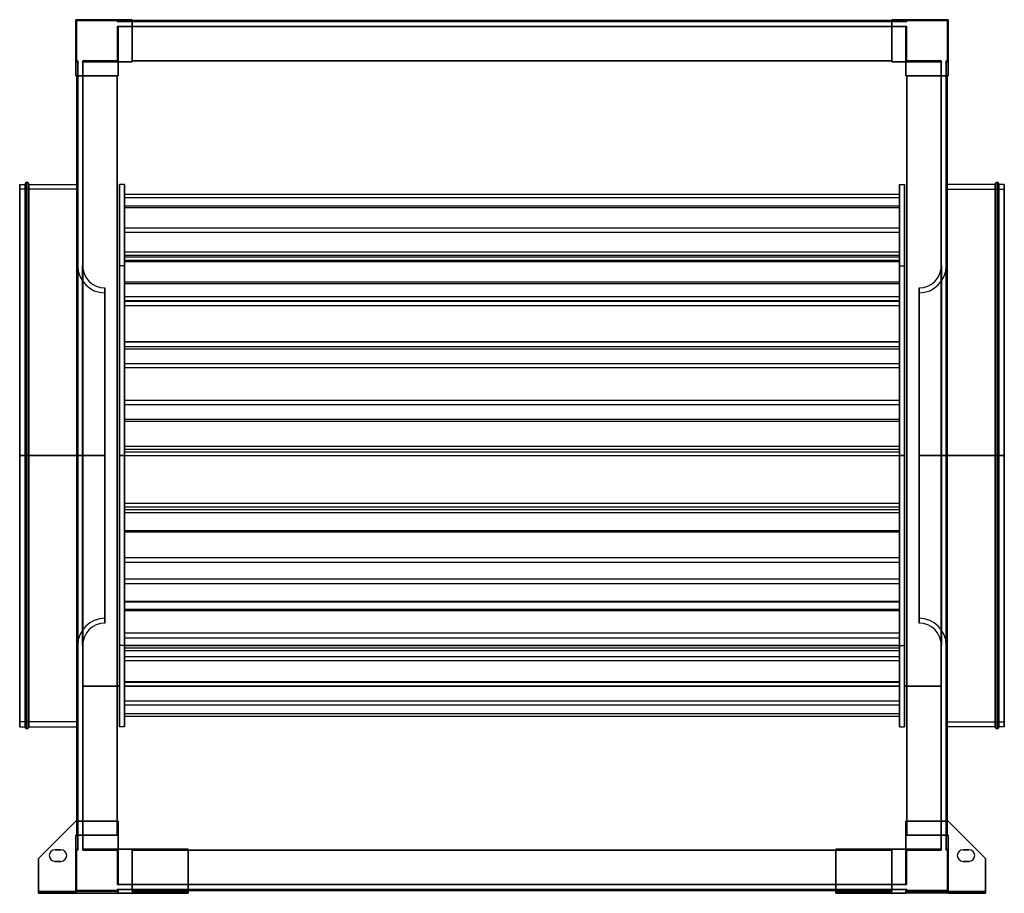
# Model space of a CAD drawing. Header units: millimetres. Extents: x -508 to 508, y -452 to 450.
import ezdxf

# ---------------------------------------------------------------- set-up
doc = ezdxf.new("R2010")
doc.units = ezdxf.units.MM
doc.layers.add('MAIN-1', color=7, linetype='Continuous')

msp = doc.modelspace()

# ---------------------------------------------------------------- linework, layer by layer
at = {"layer": 'MAIN-1'}
for p, q in [((-450, 406.5), (-450, 450)), ((-450, 450), (-406.5, 450)), ((-406.5, 450), (-450, 450)), ((-450, 450), (-450, 406.5)), ((-392, 450), (-450, 450)), ((-450, 450), (-450, 392)), ((-450, 450), (-450, 450)), ((-450, 392), (-450, 450)), ((-450, 450), (-392, 450)), ((-450, 450), (-450, 450)), ((-449, 449), (-407.5, 449)), ((-449, 407.5), (-449, 449)), ((-449, 407.5), (-449, 449)), ((-449, 449), (-407.5, 449)), ((-449, 449), (-449, 449)), ((-407.5, 449), (-407.5, 448)), ((-407.5, 449), (-407.5, 448)), ((-407.5, 449), (-407.5, 449)), ((-407.5, 448), (-406.5, 448)), ((-407.5, 448), (-407.5, 448)), ((-406.5, 448), (-407.5, 448)), ((-406.5, 450), (-406.5, 448)), ((-406.5, 448), (-406.5, 450)), ((-406.5, 450), (-406.5, 450)), ((-406.5, 448), (-406.5, 450)), ((-406.5, 450), (-406.5, 448)), ((-406.5, 450), (-406.5, 450)), ((-392, 450), (-406.5, 450)), ((-406.5, 450), (-392, 450)), ((-406.5, 448), (-392, 448)), ((-406.5, 448), (-406.5, 448)), ((-406.5, 448), (-406.5, 448)), ((-392, 448), (-406.5, 448)), ((-392, 448), (-392, 450)), ((-392, 450), (-392, 406.5)), ((-392, 450), (-392, 450)), ((-392, 450), (-392, 448)), ((-392, 450), (-392, 450)), ((-392, 406.5), (-392, 450)), ((-392, 448), (-392, 449)), ((-392, 449), (-392, 449)), ((-392, 449), (-392, 407.5)), ((392, 449), (-392, 449)), ((-392, 449), (-392, 448)), ((-392, 449), (392, 449)), ((-392, 449), (-392, 449)), ((392, 449), (-392, 449)), ((-392, 407.5), (-392, 449)), ((-392, 449), (392, 449)), ((-392, 448), (392, 448)), ((-392, 448), (-392, 448)), ((-392, 448), (-392, 448)), ((392, 448), (-392, 448)), ((392, 450), (392, 448)), ((392, 450), (392, 450)), ((392, 406.5), (392, 450)), ((406.5, 450), (392, 450)), ((392, 448), (392, 450)), ((392, 450), (392, 406.5)), ((392, 450), (392, 450)), ((450, 450), (392, 450)), ((392, 450), (406.5, 450)), ((392, 450), (450, 450)), ((392, 449), (392, 448)), ((392, 407.5), (392, 449)), ((392, 449), (392, 449)), ((392, 448), (392, 449)), ((392, 449), (392, 449)), ((392, 449), (392, 407.5)), ((392, 448), (406.5, 448)), ((392, 448), (392, 448)), ((392, 448), (392, 448)), ((406.5, 448), (392, 448)), ((406.5, 448), (406.5, 450)), ((406.5, 450), (450, 450)), ((450, 450), (406.5, 450)), ((406.5, 450), (406.5, 448)), ((406.5, 448), (406.5, 450)), ((406.5, 450), (406.5, 448)), ((406.5, 450), (406.5, 450)), ((406.5, 450), (406.5, 450)), ((407.5, 448), (406.5, 448)), ((406.5, 448), (407.5, 448)), ((406.5, 448), (406.5, 448)), ((406.5, 448), (406.5, 448)), ((407.5, 449), (449, 449)), ((407.5, 448), (407.5, 449)), ((407.5, 448), (407.5, 449)), ((407.5, 449), (449, 449)), ((407.5, 449), (407.5, 449)), ((407.5, 448), (407.5, 448)), ((449, 449), (449, 407.5)), ((449, 449), (449, 407.5)), ((449, 449), (449, 449)), ((450, 450), (450, 406.5)), ((450, 406.5), (450, 450)), ((450, 392), (450, 450)), ((450, 450), (450, 450)), ((450, 450), (450, 392)), ((450, 450), (450, 450)), ((-407.5, 443), (-407.5, 407.5)), ((-407.5, 443), (-406.5, 443)), ((-406.5, 443), (-407.5, 443)), ((-407.5, 443), (-407.5, 407.5)), ((-407.5, 443), (-407.5, 443)), ((-406.5, 443), (-406.5, 406.5)), ((-406.5, 406.5), (-406.5, 443)), ((-406.5, 443), (-392, 443)), ((-406.5, 443), (-406.5, 443)), ((-406.5, 443), (-406.5, 443)), ((-392, 443), (-406.5, 443)), ((-406.5, 406.5), (-406.5, 443)), ((-406.5, 443), (-406.5, 406.5)), ((-392, 443), (392, 443)), ((-392, 443), (-392, 443)), ((-392, 443), (-392, 443)), ((392, 443), (-392, 443)), ((-392, 443), (-392, 406.5)), ((-392, 443), (-392, 407.5)), ((-392, 406.5), (-392, 443)), ((-392, 407.5), (-392, 443)), ((406.5, 443), (392, 443)), ((392, 443), (406.5, 443)), ((392, 443), (392, 443)), ((392, 443), (392, 443)), ((392, 407.5), (392, 443)), ((392, 406.5), (392, 443)), ((392, 443), (392, 407.5)), ((392, 443), (392, 406.5)), ((406.5, 406.5), (406.5, 443)), ((406.5, 443), (407.5, 443)), ((407.5, 443), (406.5, 443)), ((406.5, 443), (406.5, 406.5)), ((406.5, 443), (406.5, 443)), ((406.5, 443), (406.5, 443)), ((406.5, 443), (406.5, 406.5)), ((406.5, 406.5), (406.5, 443)), ((407.5, 407.5), (407.5, 443)), ((407.5, 407.5), (407.5, 443)), ((407.5, 443), (407.5, 443)), ((-448, 406.5), (-450, 406.5)), ((-450, 406.5), (-448, 406.5)), ((-450, 406.5), (-448, 406.5)), ((-450, 406.5), (-450, 406.5)), ((-450, 392), (-450, 406.5)), ((-448, 406.5), (-450, 406.5)), ((-450, 406.5), (-450, 406.5)), ((-450, 406.5), (-450, 392)), ((-448, 407.5), (-449, 407.5)), ((-448, 407.5), (-449, 407.5)), ((-449, 407.5), (-449, 407.5)), ((-448, 407.5), (-448, 406.5)), ((-448, 407.5), (-448, 407.5)), ((-448, 406.5), (-448, 407.5)), ((-448, 406.5), (-448, 392)), ((-448, 406.5), (-448, 406.5)), ((-448, 406.5), (-448, 406.5)), ((-448, 392), (-448, 406.5)), ((-443, 407.5), (-443, 406.5)), ((-443, 407.5), (-443, 407.5)), ((-443, 406.5), (-443, 407.5)), ((-407.5, 407.5), (-443, 407.5)), ((-407.5, 407.5), (-443, 407.5)), ((-443, 406.5), (-443, 392)), ((-443, 406.5), (-443, 406.5)), ((-443, 406.5), (-443, 406.5)), ((-443, 392), (-443, 406.5)), ((-443, 406.5), (-406.5, 406.5)), ((-406.5, 406.5), (-443, 406.5)), ((-443, 406.5), (-406.5, 406.5)), ((-406.5, 406.5), (-443, 406.5)), ((-407.5, 407.5), (-407.5, 407.5)), ((-406.5, 406.5), (-406.5, 392)), ((-406.5, 406.5), (-406.5, 406.5)), ((-406.5, 406.5), (-406.5, 406.5)), ((-406.5, 392), (-406.5, 406.5)), ((-392, 406.5), (-406.5, 406.5)), ((-406.5, 406.5), (-392, 406.5)), ((-406.5, 392), (-406.5, 406.5)), ((-406.5, 406.5), (-392, 406.5)), ((-392, 406.5), (-406.5, 406.5)), ((-406.5, 406.5), (-406.5, 392)), ((-406.5, 406.5), (-406.5, 406.5)), ((-406.5, 406.5), (-406.5, 406.5)), ((-406.5, 392), (-406.5, 406.5)), ((-406.5, 406.5), (-392, 406.5)), ((-392, 406.5), (-406.5, 406.5)), ((-406.5, 406.5), (-406.5, 392)), ((-406.5, 392), (-406.5, 406.5)), ((-406.5, 406.5), (-392, 406.5)), ((-406.5, 406.5), (-406.5, 406.5)), ((-406.5, 406.5), (-406.5, 406.5)), ((-392, 406.5), (-406.5, 406.5)), ((-406.5, 406.5), (-406.5, 392)), ((-392, 407.5), (-392, 407.5)), ((-392, 406.5), (-392, 407.5)), ((392, 407.5), (-392, 407.5)), ((-392, 407.5), (-392, 406.5)), ((-392, 407.5), (-392, 407.5)), ((-392, 407.5), (-392, 407.5)), ((-392, 406.5), (-392, 407.5)), ((-392, 407.5), (392, 407.5)), ((-392, 407.5), (392, 407.5)), ((-392, 407.5), (392, 407.5)), ((-392, 407.5), (-392, 407.5)), ((392, 407.5), (-392, 407.5)), ((-392, 407.5), (-392, 406.5)), ((392, 407.5), (-392, 407.5)), ((392, 407.5), (-392, 407.5)), ((-392, 407.5), (392, 407.5)), ((-392, 406.5), (-392, 406.5)), ((-392, 406.5), (-392, 406.5)), ((-392, 406.5), (-392, 406.5)), ((-392, 406.5), (-392, 406.5)), ((392, 407.5), (392, 406.5)), ((392, 407.5), (392, 407.5)), ((392, 407.5), (392, 407.5)), ((392, 406.5), (392, 407.5)), ((392, 407.5), (392, 406.5)), ((392, 407.5), (392, 407.5)), ((392, 407.5), (392, 407.5)), ((392, 406.5), (392, 407.5)), ((392, 406.5), (392, 406.5)), ((406.5, 406.5), (392, 406.5)), ((392, 406.5), (392, 406.5)), ((392, 406.5), (392, 406.5)), ((392, 406.5), (406.5, 406.5)), ((392, 406.5), (406.5, 406.5)), ((392, 406.5), (392, 406.5)), ((406.5, 406.5), (392, 406.5)), ((392, 406.5), (406.5, 406.5)), ((406.5, 406.5), (392, 406.5)), ((392, 406.5), (406.5, 406.5)), ((406.5, 406.5), (392, 406.5)), ((406.5, 406.5), (443, 406.5)), ((406.5, 392), (406.5, 406.5)), ((443, 406.5), (406.5, 406.5)), ((406.5, 406.5), (406.5, 406.5)), ((406.5, 406.5), (443, 406.5)), ((443, 406.5), (406.5, 406.5)), ((406.5, 406.5), (406.5, 406.5)), ((406.5, 406.5), (406.5, 392)), ((406.5, 406.5), (406.5, 392)), ((406.5, 392), (406.5, 406.5)), ((406.5, 406.5), (406.5, 406.5)), ((406.5, 406.5), (406.5, 406.5)), ((406.5, 406.5), (406.5, 392)), ((406.5, 392), (406.5, 406.5)), ((406.5, 406.5), (406.5, 392)), ((406.5, 406.5), (406.5, 406.5)), ((406.5, 406.5), (406.5, 406.5)), ((406.5, 392), (406.5, 406.5)), ((443, 407.5), (407.5, 407.5)), ((443, 407.5), (407.5, 407.5)), ((407.5, 407.5), (407.5, 407.5)), ((443, 407.5), (443, 406.5)), ((443, 407.5), (443, 407.5)), ((443, 406.5), (443, 407.5)), ((443, 406.5), (443, 392)), ((443, 406.5), (443, 406.5)), ((443, 406.5), (443, 406.5)), ((443, 392), (443, 406.5)), ((448, 407.5), (448, 406.5)), ((448, 407.5), (448, 407.5)), ((448, 406.5), (448, 407.5)), ((449, 407.5), (448, 407.5)), ((449, 407.5), (448, 407.5)), ((448, 406.5), (448, 392)), ((448, 406.5), (448, 406.5)), ((448, 406.5), (448, 406.5)), ((448, 392), (448, 406.5)), ((448, 406.5), (450, 406.5)), ((450, 406.5), (448, 406.5)), ((448, 406.5), (450, 406.5)), ((450, 406.5), (448, 406.5)), ((449, 407.5), (449, 407.5)), ((450, 406.5), (450, 392)), ((450, 406.5), (450, 406.5)), ((450, 406.5), (450, 406.5)), ((450, 392), (450, 406.5)), ((-448, 392), (-450, 392)), ((-450, 392), (-406.5, 392)), ((-450, 392), (-450, 392)), ((-450, 392), (-448, 392)), ((-450, 392), (-450, 392)), ((-406.5, 392), (-450, 392)), ((-448, 392), (-449, 392)), ((-449, -392), (-449, 392)), ((-449, 392), (-449, -377.5)), ((-449, 392), (-449, 392)), ((-449, 392), (-407.5, 392)), ((-449, -392), (-449, 392)), ((-407.5, 392), (-449, 392)), ((-449, 392), (-449, -392)), ((-449, 392), (-449, 392)), ((-449, 392), (-448, 392)), ((-448, 392), (-448, 392)), ((-448, -392), (-448, 392)), ((-448, 392), (-448, -392)), ((-448, 392), (-448, 392)), ((-443, 392), (-443, -392)), ((-443, 392), (-443, 392)), ((-443, 392), (-443, 392)), ((-443, -392), (-443, 392)), ((-407.5, 392), (-443, 392)), ((-406.5, 392), (-443, 392)), ((-443, 392), (-406.5, 392)), ((-443, 392), (-407.5, 392)), ((-407.5, 392), (-407.5, -392)), ((-407.5, 392), (-406.5, 392)), ((-407.5, 392), (-407.5, 392)), ((-407.5, 392), (-407.5, 392)), ((-406.5, 392), (-407.5, 392)), ((-407.5, -392), (-407.5, 392)), ((-407.5, -377.5), (-407.5, 392)), ((-407.5, 392), (-407.5, -392)), ((-407.5, 392), (-407.5, 392)), ((-407.5, -392), (-407.5, 392)), ((-406.5, 392), (-407.5, 392)), ((-407.5, 392), (-407.5, -392)), ((-407.5, 392), (-407.5, -392)), ((-407.5, -392), (-407.5, 392)), ((-407.5, 392), (-407.5, 392)), ((-407.5, 392), (-406.5, 392)), ((-406.5, 392), (-406.5, 392)), ((-406.5, 392), (-406.5, 392)), ((-406.5, 392), (-406.5, 392)), ((-406.5, 392), (-406.5, 392)), ((443, 392), (406.5, 392)), ((406.5, 392), (407.5, 392)), ((406.5, 392), (406.5, 392)), ((406.5, 392), (450, 392)), ((406.5, 392), (406.5, 392)), ((407.5, 392), (406.5, 392)), ((406.5, 392), (443, 392)), ((406.5, 392), (406.5, 392)), ((407.5, 392), (406.5, 392)), ((406.5, 392), (407.5, 392)), ((406.5, 392), (406.5, 392)), ((450, 392), (406.5, 392)), ((443, 392), (407.5, 392)), ((407.5, 392), (407.5, 392)), ((407.5, 392), (407.5, 392)), ((407.5, 392), (449, 392)), ((407.5, -392), (407.5, 392)), ((407.5, 392), (443, 392)), ((407.5, 392), (407.5, 392)), ((449, 392), (407.5, 392)), ((407.5, 392), (407.5, 392)), ((407.5, 392), (407.5, -392)), ((407.5, 392), (407.5, -392)), ((407.5, 392), (407.5, -377.5)), ((407.5, -392), (407.5, 392)), ((407.5, -392), (407.5, 392)), ((407.5, 392), (407.5, -392)), ((407.5, -392), (407.5, 392)), ((443, 392), (443, 392)), ((443, -392), (443, 392)), ((443, 392), (443, -392)), ((443, 392), (443, 392)), ((448, 392), (448, -392)), ((448, 392), (448, 392)), ((448, 392), (448, 392)), ((448, -392), (448, 392)), ((449, 392), (448, 392)), ((450, 392), (448, 392)), ((448, 392), (450, 392)), ((448, 392), (449, 392)), ((449, 392), (449, 392)), ((449, 392), (449, -392)), ((449, 392), (449, 392)), ((449, -377.5), (449, 392)), ((449, -392), (449, 392)), ((449, 392), (449, -392)), ((450, 392), (450, 392)), ((450, 392), (450, 392)), ((-508, 0), (-508, 280)), ((-508, 280), (-508, 0)), ((-508, 280), (-502.5, 280)), ((-508, 0), (-508, 275)), ((-448, 275), (-508, 275)), ((-502.5, 0), (-502.5, 280)), ((-502.5, 280), (-502.5, 0)), ((-500.5, 0), (-500.5, 282)), ((-500.5, 282), (-500.5, 0)), ((-498.5, 0), (-498.5, 280)), ((-498.5, 280), (-498.5, 0)), ((-498.5, 280), (-449, 280)), ((-449, 280), (-448, 280)), ((-448, 0), (-448, 280)), ((-448, 0), (-448, 275)), ((-448, 275), (-448, 0)), ((-443, 275), (-443, 0)), ((-443, 275), (-443, 0)), ((-405, 0), (-405, 280)), ((-405, 280), (-405, 0)), ((-400, 280), (-405, 280)), ((-400, 0), (-400, 280)), ((-400, 280), (-400, 0)), ((400, 0), (400, 280)), ((400, 280), (400, 0)), ((400, 280), (405, 280)), ((405, 0), (405, 280)), ((405, 280), (405, 0)), ((443, 0), (443, 275)), ((443, 0), (443, 275)), ((448, 280), (448, 0)), ((449, 280), (448, 280)), ((448, 0), (448, 275)), ((448, 275), (448, 0)), ((448, 275), (508, 275)), ((498.5, 280), (449, 280)), ((498.5, 0), (498.5, 280)), ((498.5, 280), (498.5, 0)), ((500.5, 0), (500.5, 282)), ((500.5, 282), (500.5, 0)), ((502.5, 0), (502.5, 280)), ((502.5, 280), (502.5, 0)), ((508, 280), (502.5, 280)), ((508, 0), (508, 280)), ((508, 280), (508, 0)), ((508, 275), (508, 0)), ((-400, 269.5), (-400, 265.9)), ((-400, 210.1), (-400, 269.5)), ((400, 269.5), (-400, 269.5)), ((-400, 265.9), (-400, 206.5)), ((400, 265.9), (-400, 265.9)), ((400, 210.1), (400, 269.5)), ((400, 269.5), (400, 265.9)), ((400, 265.9), (400, 206.5)), ((-400, 257.5), (-400, 255.7)), ((-400, 179.1), (-400, 257.5)), ((400, 257.5), (-400, 257.5)), ((-400, 255.7), (-400, 177.3)), ((400, 255.7), (-400, 255.7)), ((400, 179.1), (400, 257.5)), ((400, 257.5), (400, 255.7)), ((400, 255.7), (400, 177.3)), ((-400, 234.8), (-400, 230.1)), ((-400, 204.7), (-400, 234.8)), ((400, 234.8), (-400, 234.8)), ((400, 204.7), (400, 234.8)), ((400, 234.8), (400, 230.1)), ((-400, 230.1), (-400, 200)), ((400, 230.1), (-400, 230.1)), ((400, 230.1), (400, 200)), ((-400, 206.5), (-400, 210.1)), ((400, 210.1), (-400, 210.1)), ((400, 206.5), (-400, 206.5)), ((-400, 200), (-400, 204.7)), ((400, 204.7), (-400, 204.7)), ((400, 206.5), (400, 210.1)), ((400, 200), (400, 204.7)), ((-448.1, 0), (-448.1, 196)), ((-448.1, 196), (-448.1, 0)), ((-448.1, 196), (-448, 196)), ((-448, 196), (-448, -196)), ((-448, -196), (-448, 196)), ((-443.1, 0), (-443.1, 196)), ((-443.1, 196), (-443.1, 0)), ((-443, 196), (-443, 0)), ((-405, 0), (-405, 196)), ((-400, 196), (-405, 196)), ((-400, 201.1), (-400, 201.3)), ((-400, 201.3), (-400, 117.4)), ((400, 201.3), (-400, 201.3)), ((-400, 117.2), (-400, 201.1)), ((400, 201.1), (-400, 201.1)), ((400, 200), (-400, 200)), ((-400, 196), (-400, 0)), ((400, 201.3), (400, 117.4)), ((400, 201.1), (400, 201.3)), ((400, 117.2), (400, 201.1)), ((400, 0), (400, 196)), ((400, 196), (405, 196)), ((405, 196), (405, 0)), ((443, 0), (443, 196)), ((443.1, 0), (443.1, 196)), ((443.1, 196), (443.1, 0)), ((448, 196), (448, -196)), ((448.1, 196), (448, 196)), ((448, -196), (448, 196)), ((448.1, 0), (448.1, 196)), ((448.1, 196), (448.1, 0)), ((-420.1, 0), (-420.1, 173)), ((-420.1, 173), (-420.1, 0)), ((-400, 177.3), (-400, 179.1)), ((400, 179.1), (-400, 179.1)), ((400, 177.3), (-400, 177.3)), ((400, 177.3), (400, 179.1)), ((420.1, 0), (420.1, 173)), ((420.1, 173), (420.1, 0)), ((-420.1, 168), (-420.1, 0)), ((-400, 163.9), (-400, 159.6)), ((-400, 159), (-400, 163.9)), ((400, 163.9), (-400, 163.9)), ((400, 159), (400, 163.9)), ((400, 163.9), (400, 159.6)), ((420.1, 0), (420.1, 168)), ((-400, 159.6), (-400, 154.6)), ((400, 159.6), (-400, 159.6)), ((-400, 154.6), (-400, 159)), ((400, 159), (-400, 159)), ((400, 154.6), (-400, 154.6)), ((400, 159.6), (400, 154.6)), ((400, 154.6), (400, 159)), ((-400, 117.4), (-400, 117.2)), ((400, 117.4), (-400, 117.4)), ((400, 117.2), (-400, 117.2)), ((-400, 109.8), (-400, 112.1)), ((-400, 112.1), (-400, 37.3)), ((400, 112.1), (-400, 112.1)), ((400, 117.4), (400, 117.2)), ((400, 112.1), (400, 37.3)), ((400, 109.8), (400, 112.1)), ((-400, 35), (-400, 109.8)), ((400, 109.8), (-400, 109.8)), ((400, 35), (400, 109.8)), ((-400, 94.8), (-400, 56.7)), ((-400, 90.4), (-400, 94.8)), ((400, 94.8), (-400, 94.8)), ((400, 90.4), (400, 94.8)), ((400, 94.8), (400, 56.7)), ((-400, 52.3), (-400, 90.4)), ((400, 90.4), (-400, 90.4)), ((400, 52.3), (400, 90.4)), ((-400, 56.7), (-400, 52.3)), ((400, 56.7), (-400, 56.7)), ((400, 52.3), (-400, 52.3)), ((400, 56.7), (400, 52.3)), ((-400, 37.3), (-400, 35)), ((400, 37.3), (-400, 37.3)), ((400, 35), (-400, 35)), ((400, 37.3), (400, 35)), ((-508, 0), (-502.5, 0)), ((-508, 0), (-448, 0)), ((-508, -275), (-508, 0)), ((-508, 0), (-508, -280)), ((-502.5, 0), (-500.5, 0)), ((-502.5, 0), (-502.5, -280)), ((-500.5, 0), (-500.5, -282)), ((-500.5, 0), (-498.5, 0)), ((-498.5, 0), (-498.5, -280)), ((-498.5, 0), (-448, 0)), ((-420.1, 0), (-448.1, 0)), ((-448.1, 0), (-448.1, -196)), ((-448, -280), (-448, 0)), ((-448, 0), (-448, -275)), ((-443.1, 0), (-443, 0)), ((-443.1, 0), (-443.1, -196)), ((-420.1, 0), (-443.1, 0)), ((-443, 0), (-443, -196)), ((-405, 0), (-400, 0)), ((-405, 0), (-405, -280)), ((-405, -196), (-405, 0)), ((-400, 0), (-405, 0)), ((-400, 9.3), (-400, -55.9)), ((-400, 6.2), (-400, 9.3)), ((400, 9.3), (-400, 9.3)), ((-400, -59.1), (-400, 6.2)), ((400, 6.2), (-400, 6.2)), ((-400, -0.4), (-400, 3.5)), ((-400, 3.5), (-400, -49.4)), ((400, 3.5), (-400, 3.5)), ((-400, 0), (-400, -280)), ((-400, 0), (-400, -196)), ((400, 6.2), (400, 9.3)), ((400, 9.3), (400, -55.9)), ((400, -59.1), (400, 6.2)), ((400, 3.5), (400, -49.4)), ((400, -0.4), (400, 3.5)), ((400, 0), (400, -280)), ((405, 0), (400, 0)), ((400, 0), (405, 0)), ((400, -196), (400, 0)), ((405, 0), (405, -280)), ((405, 0), (405, -196)), ((420.1, 0), (448.1, 0)), ((420.1, 0), (443.1, 0)), ((443.1, 0), (443, 0)), ((443, -196), (443, 0)), ((443.1, 0), (443.1, -196)), ((508, 0), (448, 0)), ((449, 0), (448, 0)), ((448, 0), (448, -280)), ((448, 0), (448, -275)), ((448.1, 0), (448.1, -196)), ((498.5, 0), (449, 0)), ((498.5, 0), (500.5, 0)), ((498.5, 0), (498.5, -280)), ((500.5, 0), (500.5, -282)), ((502.5, 0), (500.5, 0)), ((508, 0), (502.5, 0)), ((502.5, 0), (502.5, -280)), ((508, 0), (508, -275)), ((508, 0), (508, -280)), ((-502.5, 0), (-508, 0)), ((-448, 0), (-508, 0)), ((-508, -280), (-508, 0)), ((-500.5, 0), (-502.5, 0)), ((-502.5, -280), (-502.5, 0)), ((-498.5, 0), (-500.5, 0)), ((-500.5, -282), (-500.5, 0)), ((-498.5, -280), (-498.5, 0)), ((-449, 0), (-498.5, 0)), ((-448, 0), (-449, 0)), ((-448.1, 0), (-420.1, 0)), ((-448.1, -196), (-448.1, 0)), ((-448, -275), (-448, 0)), ((-443, 0), (-443.1, 0)), ((-443.1, -196), (-443.1, 0)), ((-443.1, 0), (-420.1, 0)), ((-443, 0), (-443, -275)), ((-420.1, 0), (-420.1, -173)), ((-420.1, -173), (-420.1, 0)), ((-420.1, 0), (-420.1, -168)), ((-405, -280), (-405, 0)), ((-400, 0), (-405, 0)), ((-405, 0), (-400, 0)), ((-400, -280), (-400, 0)), ((-400, -53.3), (-400, -0.4)), ((400, -0.4), (-400, -0.4)), ((400, -280), (400, 0)), ((400, 0), (405, 0)), ((405, 0), (400, 0)), ((400, -53.3), (400, -0.4)), ((405, -280), (405, 0)), ((448.1, 0), (420.1, 0)), ((420.1, 0), (420.1, -173)), ((420.1, -173), (420.1, 0)), ((443.1, 0), (420.1, 0)), ((420.1, -168), (420.1, 0)), ((443, 0), (443.1, 0)), ((443, -275), (443, 0)), ((443.1, -196), (443.1, 0)), ((448, 0), (508, 0)), ((448, 0), (498.5, 0)), ((448, -275), (448, 0)), ((448.1, -196), (448.1, 0)), ((498.5, 0), (500.5, 0)), ((498.5, -280), (498.5, 0)), ((500.5, -282), (500.5, 0)), ((500.5, 0), (502.5, 0)), ((502.5, 0), (508, 0)), ((502.5, -280), (502.5, 0)), ((508, -280), (508, 0)), ((-400, -49.4), (-400, -53.3)), ((400, -49.4), (-400, -49.4)), ((400, -49.4), (400, -53.3)), ((400, -53.3), (-400, -53.3)), ((-400, -55.9), (-400, -59.1)), ((400, -55.9), (-400, -55.9)), ((400, -59.1), (-400, -59.1)), ((400, -55.9), (400, -59.1)), ((-400, -77.8), (-400, -158.9)), ((-400, -79.1), (-400, -77.8)), ((400, -77.8), (-400, -77.8)), ((-400, -160.2), (-400, -79.1)), ((400, -79.1), (-400, -79.1)), ((400, -79.1), (400, -77.8)), ((400, -77.8), (400, -158.9)), ((400, -160.2), (400, -79.1)), ((-400, -110.5), (-400, -105.7)), ((-400, -105.7), (-400, -127.5)), ((400, -105.7), (-400, -105.7)), ((-400, -132.3), (-400, -110.5)), ((400, -110.5), (-400, -110.5)), ((400, -105.7), (400, -127.5)), ((400, -110.5), (400, -105.7)), ((400, -132.3), (400, -110.5)), ((-400, -127.5), (-400, -132.3)), ((400, -127.5), (-400, -127.5)), ((400, -127.5), (400, -132.3)), ((400, -132.3), (-400, -132.3)), ((-400, -150.7), (-400, -151.5)), ((-400, -233.6), (-400, -150.7)), ((400, -150.7), (-400, -150.7)), ((-400, -151.5), (-400, -234.4)), ((400, -151.5), (-400, -151.5)), ((400, -233.6), (400, -150.7)), ((400, -150.7), (400, -151.5)), ((400, -151.5), (400, -234.4)), ((-400, -158.9), (-400, -160.2)), ((400, -158.9), (-400, -158.9)), ((400, -160.2), (-400, -160.2)), ((400, -158.9), (400, -160.2)), ((-400, -183.5), (-400, -188.4)), ((-400, -196.6), (-400, -183.5)), ((400, -183.5), (-400, -183.5)), ((-400, -188.4), (-400, -201.6)), ((400, -188.4), (-400, -188.4)), ((400, -196.6), (400, -183.5)), ((400, -183.5), (400, -188.4)), ((400, -188.4), (400, -201.6)), ((-448, -196), (-448.1, -196)), ((-400, -196), (-405, -196)), ((-400, -196.2), (-400, -198.9)), ((-400, -266.7), (-400, -196.2)), ((400, -196.2), (-400, -196.2)), ((-400, -201.6), (-400, -196.6)), ((400, -196.6), (-400, -196.6)), ((-400, -198.9), (-400, -269.4)), ((400, -198.9), (-400, -198.9)), ((400, -201.6), (-400, -201.6)), ((400, -196), (405, -196)), ((400, -266.7), (400, -196.2)), ((400, -196.2), (400, -198.9)), ((400, -201.6), (400, -196.6)), ((400, -198.9), (400, -269.4)), ((448, -196), (448.1, -196)), ((-400, -207.8), (-400, -212)), ((-400, -253.6), (-400, -207.8)), ((400, -207.8), (-400, -207.8)), ((-400, -212), (-400, -257.8)), ((400, -212), (-400, -212)), ((400, -253.6), (400, -207.8)), ((400, -207.8), (400, -212)), ((400, -212), (400, -257.8)), ((-400, -234.4), (-400, -233.6)), ((400, -233.6), (-400, -233.6)), ((400, -234.4), (400, -233.6)), ((-443, -238), (-405, -238)), ((-443, -238), (-443, -238)), ((-405, -238), (-443, -238)), ((-443, -238), (-443, -238)), ((-405, -238), (-443, -238)), ((-405, -238), (-443, -238)), ((-405, -238), (-405, -238)), ((-405, -238), (-405, -238)), ((400, -234.4), (-400, -234.4)), ((-400, -238), (400, -238)), ((-400, -238), (-400, -238)), ((400, -238), (-400, -238)), ((-400, -238), (-400, -238)), ((400, -238), (-400, -238)), ((400, -238), (-400, -238)), ((400, -238), (400, -238)), ((400, -238), (400, -238)), ((405, -238), (443, -238)), ((405, -238), (405, -238)), ((443, -238), (405, -238)), ((405, -238), (405, -238)), ((443, -238), (405, -238)), ((443, -238), (405, -238)), ((443, -238), (443, -238)), ((443, -238), (443, -238)), ((-400, -257.8), (-400, -253.6)), ((400, -253.6), (-400, -253.6)), ((400, -257.8), (400, -253.6)), ((400, -257.8), (-400, -257.8)), ((-400, -269.4), (-400, -266.7)), ((400, -266.7), (-400, -266.7)), ((400, -269.4), (-400, -269.4)), ((400, -269.4), (400, -266.7)), ((-448, -275), (-508, -275)), ((-508, -280), (-502.5, -280)), ((-498.5, -280), (-449, -280)), ((-449, -280), (-448, -280)), ((-400, -280), (-405, -280)), ((400, -280), (405, -280)), ((448, -275), (508, -275)), ((449, -280), (448, -280)), ((498.5, -280), (449, -280)), ((508, -280), (502.5, -280)), ((-450, -377.5), (-488.5, -416)), ((-488.5, -416), (-450, -377.5)), ((-488.5, -416), (-450, -377.5)), ((-450, -377.5), (-488.5, -416)), ((-450, -377.5), (-406.5, -377.5)), ((-450, -377.5), (-450, -377.5)), ((-450, -377.5), (-406.5, -377.5)), ((-406.5, -377.5), (-450, -377.5)), ((-450, -377.5), (-450, -377.5)), ((-450, -377.5), (-406.5, -377.5)), ((-449, -377.5), (-449, -392)), ((-407.5, -392), (-407.5, -377.5)), ((-406.5, -392), (-406.5, -377.5)), ((-406.5, -377.5), (-406.5, -406.5)), ((-406.5, -377.5), (-406.5, -377.5)), ((-406.5, -377.5), (-406.5, -392)), ((-406.5, -406.5), (-406.5, -377.5)), ((-406.5, -377.5), (-406.5, -377.5)), ((406.5, -392), (406.5, -377.5)), ((450, -377.5), (406.5, -377.5)), ((450, -377.5), (406.5, -377.5)), ((406.5, -377.5), (406.5, -406.5)), ((406.5, -377.5), (406.5, -377.5)), ((406.5, -377.5), (450, -377.5)), ((406.5, -377.5), (406.5, -392)), ((450, -377.5), (406.5, -377.5)), ((406.5, -406.5), (406.5, -377.5)), ((406.5, -377.5), (406.5, -377.5)), ((407.5, -377.5), (407.5, -392)), ((449, -392), (449, -377.5)), ((450, -377.5), (488.5, -416)), ((450, -377.5), (450, -377.5)), ((488.5, -416), (450, -377.5)), ((488.5, -416), (450, -377.5)), ((450, -377.5), (488.5, -416)), ((450, -377.5), (450, -377.5)), ((-450, -392), (-450, -450)), ((-406.5, -392), (-450, -392)), ((-450, -392), (-406.5, -392)), ((-450, -450), (-450, -392)), ((-450, -392), (-450, -392)), ((-450, -406.5), (-450, -392)), ((-450, -392), (-448, -392)), ((-448, -392), (-450, -392)), ((-450, -392), (-450, -406.5)), ((-450, -392), (-450, -392)), ((-407.5, -392), (-449, -392)), ((-449, -392), (-449, -392)), ((-449, -392), (-448, -392)), ((-448, -392), (-449, -392)), ((-449, -392), (-449, -392)), ((-449, -392), (-407.5, -392)), ((-448, -392), (-448, -392)), ((-448, -406.5), (-448, -392)), ((-448, -392), (-448, -406.5)), ((-448, -392), (-448, -392)), ((-443, -392), (-443, -392)), ((-443, -392), (-443, -392)), ((-443, -406.5), (-443, -392)), ((-443, -392), (-443, -406.5)), ((-443, -392), (-406.5, -392)), ((-443, -392), (-407.5, -392)), ((-406.5, -392), (-443, -392)), ((-407.5, -392), (-443, -392)), ((-407.5, -392), (-407.5, -392)), ((-406.5, -392), (-407.5, -392)), ((-407.5, -392), (-406.5, -392)), ((-407.5, -392), (-407.5, -392)), ((-407.5, -392), (-406.5, -392)), ((-407.5, -392), (-407.5, -392)), ((-407.5, -392), (-407.5, -392)), ((-406.5, -392), (-407.5, -392)), ((-406.5, -406.5), (-406.5, -392)), ((-406.5, -392), (-406.5, -392)), ((-406.5, -392), (-406.5, -392)), ((-406.5, -392), (-406.5, -392)), ((-406.5, -392), (-406.5, -406.5)), ((-406.5, -406.5), (-406.5, -392)), ((-406.5, -392), (-406.5, -392)), ((-406.5, -406.5), (-406.5, -392)), ((-406.5, -392), (-406.5, -406.5)), ((-406.5, -392), (-406.5, -406.5)), ((406.5, -392), (450, -392)), ((450, -392), (406.5, -392)), ((406.5, -392), (443, -392)), ((406.5, -392), (406.5, -392)), ((407.5, -392), (406.5, -392)), ((406.5, -406.5), (406.5, -392)), ((443, -392), (406.5, -392)), ((406.5, -392), (406.5, -406.5)), ((406.5, -392), (407.5, -392)), ((406.5, -392), (406.5, -392)), ((406.5, -392), (406.5, -406.5)), ((406.5, -406.5), (406.5, -392)), ((406.5, -392), (407.5, -392)), ((406.5, -392), (406.5, -392)), ((406.5, -406.5), (406.5, -392)), ((407.5, -392), (406.5, -392)), ((406.5, -392), (406.5, -406.5)), ((406.5, -392), (406.5, -392)), ((407.5, -392), (443, -392)), ((407.5, -392), (407.5, -392)), ((443, -392), (407.5, -392)), ((407.5, -392), (407.5, -392)), ((449, -392), (407.5, -392)), ((407.5, -392), (407.5, -392)), ((407.5, -392), (449, -392)), ((407.5, -392), (407.5, -392)), ((443, -392), (443, -392)), ((443, -406.5), (443, -392)), ((443, -392), (443, -406.5)), ((443, -392), (443, -392)), ((448, -392), (448, -392)), ((448, -392), (448, -392)), ((448, -406.5), (448, -392)), ((448, -392), (448, -406.5)), ((448, -392), (449, -392)), ((448, -392), (450, -392)), ((449, -392), (448, -392)), ((450, -392), (448, -392)), ((449, -392), (449, -392)), ((449, -392), (449, -392)), ((450, -392), (450, -450)), ((450, -450), (450, -392)), ((450, -392), (450, -392)), ((450, -406.5), (450, -392)), ((450, -392), (450, -406.5)), ((450, -392), (450, -392)), ((-488.5, -450), (-488.5, -416)), ((-488.5, -416), (-488.5, -416)), ((-488.5, -416), (-488.5, -452)), ((-488.5, -416), (-488.5, -450)), ((-488.5, -416), (-488.5, -416)), ((-488.5, -452), (-488.5, -416)), ((-477.5, -413), (-477.5, -413)), ((-477.5, -413), (-477.5, -413)), ((-471.5, -407), (-465.5, -407)), ((-471.5, -407), (-471.5, -407)), ((-465.5, -407), (-471.5, -407)), ((-465.5, -407), (-471.5, -407)), ((-471.5, -407), (-471.5, -407)), ((-471.5, -407), (-465.5, -407)), ((-465.5, -407), (-465.5, -407)), ((-465.5, -407), (-465.5, -407)), ((-459.5, -413), (-459.5, -413)), ((-459.5, -413), (-459.5, -413)), ((-450, -450), (-450, -406.5)), ((-450, -406.5), (-448, -406.5)), ((-450, -406.5), (-450, -406.5)), ((-448, -406.5), (-450, -406.5)), ((-450, -406.5), (-450, -450)), ((-448, -406.5), (-450, -406.5)), ((-450, -406.5), (-448, -406.5)), ((-450, -406.5), (-450, -406.5)), ((-449, -407.5), (-448, -407.5)), ((-449, -449), (-449, -407.5)), ((-449, -407.5), (-448, -407.5)), ((-449, -407.5), (-449, -407.5)), ((-449, -449), (-449, -407.5)), ((-448, -406.5), (-448, -407.5)), ((-448, -406.5), (-448, -406.5)), ((-448, -407.5), (-448, -406.5)), ((-448, -406.5), (-448, -406.5)), ((-448, -407.5), (-448, -407.5)), ((-443, -406.5), (-443, -406.5)), ((-443, -407.5), (-443, -406.5)), ((-443, -406.5), (-443, -407.5)), ((-443, -406.5), (-443, -406.5)), ((-406.5, -406.5), (-443, -406.5)), ((-443, -406.5), (-406.5, -406.5)), ((-406.5, -406.5), (-443, -406.5)), ((-443, -406.5), (-406.5, -406.5)), ((-443, -407.5), (-443, -407.5)), ((-443, -407.5), (-407.5, -407.5)), ((-443, -407.5), (-407.5, -407.5)), ((-407.5, -407.5), (-407.5, -443)), ((-407.5, -407.5), (-407.5, -407.5)), ((-407.5, -407.5), (-407.5, -443)), ((-406.5, -406.5), (-334, -406.5)), ((-392, -406.5), (-406.5, -406.5)), ((-406.5, -406.5), (-406.5, -406.5)), ((-334, -406.5), (-406.5, -406.5)), ((-406.5, -406.5), (-406.5, -406.5)), ((-406.5, -406.5), (-406.5, -443)), ((-406.5, -443), (-406.5, -406.5)), ((-406.5, -406.5), (-406.5, -406.5)), ((-406.5, -443), (-406.5, -406.5)), ((-406.5, -406.5), (-392, -406.5)), ((-406.5, -406.5), (-406.5, -443)), ((-392, -406.5), (-406.5, -406.5)), ((-392, -406.5), (-406.5, -406.5)), ((-406.5, -406.5), (-392, -406.5)), ((-406.5, -406.5), (-406.5, -406.5)), ((-406.5, -406.5), (-406.5, -406.5)), ((-406.5, -406.5), (-392, -406.5)), ((-406.5, -406.5), (-406.5, -406.5)), ((-334, -406.5), (-392, -406.5)), ((-392, -450), (-392, -406.5)), ((-392, -406.5), (-392, -406.5)), ((-392, -407.5), (-392, -406.5)), ((-392, -406.5), (-392, -450)), ((-392, -406.5), (-334, -406.5)), ((-392, -406.5), (-392, -443)), ((-392, -406.5), (-392, -406.5)), ((-392, -407.5), (-392, -406.5)), ((-392, -443), (-392, -406.5)), ((-392, -406.5), (-392, -407.5)), ((-392, -406.5), (-392, -406.5)), ((-392, -406.5), (-392, -407.5)), ((-392, -406.5), (-392, -406.5)), ((-392, -407.5), (-392, -407.5)), ((-392, -407.5), (-392, -449)), ((-392, -407.5), (-392, -443)), ((-392, -407.5), (392, -407.5)), ((-392, -407.5), (-392, -407.5)), ((-392, -443), (-392, -407.5)), ((392, -407.5), (-392, -407.5)), ((-392, -407.5), (-392, -407.5)), ((392, -407.5), (-392, -407.5)), ((-392, -407.5), (392, -407.5)), ((-334, -407.5), (-392, -407.5)), ((-392, -449), (-392, -407.5)), ((-392, -407.5), (-392, -407.5)), ((-392, -407.5), (392, -407.5)), ((392, -407.5), (-392, -407.5)), ((-392, -407.5), (392, -407.5)), ((-334, -452), (-334, -406.5)), ((-334, -406.5), (-334, -406.5)), ((-334, -406.5), (-334, -450)), ((-334, -450), (-334, -406.5)), ((-334, -406.5), (-334, -406.5)), ((-334, -406.5), (-334, -452)), ((334, -407.5), (-334, -407.5)), ((334, -406.5), (406.5, -406.5)), ((334, -406.5), (334, -406.5)), ((392, -406.5), (334, -406.5)), ((334, -406.5), (392, -406.5)), ((334, -406.5), (334, -450)), ((406.5, -406.5), (334, -406.5)), ((334, -452), (334, -406.5)), ((334, -406.5), (334, -406.5)), ((334, -450), (334, -406.5)), ((334, -406.5), (334, -452)), ((392, -407.5), (334, -407.5)), ((406.5, -406.5), (392, -406.5)), ((392, -406.5), (392, -406.5)), ((392, -450), (392, -406.5)), ((392, -406.5), (392, -406.5)), ((392, -407.5), (392, -406.5)), ((392, -406.5), (406.5, -406.5)), ((392, -406.5), (392, -450)), ((392, -443), (392, -406.5)), ((392, -406.5), (406.5, -406.5)), ((392, -406.5), (392, -407.5)), ((392, -406.5), (392, -406.5)), ((392, -406.5), (392, -443)), ((406.5, -406.5), (392, -406.5)), ((392, -406.5), (392, -406.5)), ((392, -407.5), (392, -406.5)), ((392, -406.5), (392, -407.5)), ((406.5, -406.5), (392, -406.5)), ((392, -406.5), (406.5, -406.5)), ((392, -407.5), (392, -407.5)), ((392, -407.5), (392, -449)), ((392, -443), (392, -407.5)), ((392, -407.5), (392, -407.5)), ((392, -407.5), (392, -443)), ((392, -407.5), (392, -407.5)), ((392, -449), (392, -407.5)), ((392, -407.5), (392, -407.5)), ((406.5, -406.5), (406.5, -406.5)), ((406.5, -406.5), (406.5, -406.5)), ((443, -406.5), (406.5, -406.5)), ((406.5, -406.5), (443, -406.5)), ((406.5, -406.5), (406.5, -406.5)), ((406.5, -443), (406.5, -406.5)), ((443, -406.5), (406.5, -406.5)), ((406.5, -406.5), (406.5, -443)), ((406.5, -406.5), (443, -406.5)), ((406.5, -406.5), (406.5, -406.5)), ((406.5, -406.5), (406.5, -443)), ((406.5, -443), (406.5, -406.5)), ((406.5, -406.5), (406.5, -406.5)), ((406.5, -406.5), (406.5, -406.5)), ((407.5, -407.5), (443, -407.5)), ((407.5, -443), (407.5, -407.5)), ((407.5, -407.5), (443, -407.5)), ((407.5, -407.5), (407.5, -407.5)), ((407.5, -443), (407.5, -407.5)), ((443, -406.5), (443, -406.5)), ((443, -407.5), (443, -406.5)), ((443, -406.5), (443, -407.5)), ((443, -406.5), (443, -406.5)), ((443, -407.5), (443, -407.5)), ((450, -406.5), (448, -406.5)), ((448, -406.5), (448, -407.5)), ((448, -406.5), (448, -406.5)), ((448, -407.5), (448, -406.5)), ((448, -406.5), (448, -406.5)), ((448, -406.5), (450, -406.5)), ((450, -406.5), (448, -406.5)), ((448, -406.5), (450, -406.5)), ((448, -407.5), (449, -407.5)), ((448, -407.5), (448, -407.5)), ((448, -407.5), (449, -407.5)), ((449, -407.5), (449, -449)), ((449, -407.5), (449, -449)), ((449, -407.5), (449, -407.5)), ((450, -450), (450, -406.5)), ((450, -406.5), (450, -406.5)), ((450, -406.5), (450, -450)), ((450, -406.5), (450, -406.5)), ((459.5, -413), (459.5, -413)), ((459.5, -413), (459.5, -413)), ((471.5, -407), (465.5, -407)), ((465.5, -407), (465.5, -407)), ((465.5, -407), (471.5, -407)), ((465.5, -407), (471.5, -407)), ((465.5, -407), (465.5, -407)), ((471.5, -407), (465.5, -407)), ((471.5, -407), (471.5, -407)), ((471.5, -407), (471.5, -407)), ((477.5, -413), (477.5, -413)), ((477.5, -413), (477.5, -413)), ((488.5, -450), (488.5, -416)), ((488.5, -416), (488.5, -416)), ((488.5, -416), (488.5, -452)), ((488.5, -416), (488.5, -450)), ((488.5, -416), (488.5, -416)), ((488.5, -452), (488.5, -416)), ((-471.5, -419), (-471.5, -419)), ((-471.5, -419), (-471.5, -419)), ((-465.5, -419), (-471.5, -419)), ((-471.5, -419), (-465.5, -419)), ((-471.5, -419), (-465.5, -419)), ((-465.5, -419), (-471.5, -419)), ((-465.5, -419), (-465.5, -419)), ((-465.5, -419), (-465.5, -419)), ((465.5, -419), (465.5, -419)), ((465.5, -419), (465.5, -419)), ((465.5, -419), (471.5, -419)), ((471.5, -419), (465.5, -419)), ((471.5, -419), (465.5, -419)), ((465.5, -419), (471.5, -419)), ((471.5, -419), (471.5, -419)), ((471.5, -419), (471.5, -419)), ((-406.5, -443), (-407.5, -443)), ((-407.5, -443), (-406.5, -443)), ((-407.5, -443), (-407.5, -443)), ((-406.5, -443), (-392, -443)), ((-406.5, -443), (-406.5, -443)), ((-406.5, -443), (-406.5, -443)), ((-392, -443), (-406.5, -443)), ((-392, -443), (-392, -443)), ((392, -443), (-392, -443)), ((-392, -443), (392, -443)), ((-392, -443), (-392, -443)), ((392, -443), (392, -443)), ((406.5, -443), (392, -443)), ((392, -443), (406.5, -443)), ((392, -443), (392, -443)), ((407.5, -443), (406.5, -443)), ((406.5, -443), (407.5, -443)), ((406.5, -443), (406.5, -443)), ((406.5, -443), (406.5, -443)), ((407.5, -443), (407.5, -443)), ((-488.5, -450), (-450, -450)), ((-488.5, -450), (-488.5, -450)), ((-488.5, -450), (-450, -450)), ((-488.5, -452), (-488.5, -450)), ((-450, -450), (-488.5, -450)), ((-488.5, -450), (-488.5, -450)), ((-488.5, -450), (-450, -450)), ((-488.5, -450), (-488.5, -452)), ((-450, -452), (-488.5, -452)), ((-488.5, -452), (-488.5, -452)), ((-488.5, -452), (-334, -452)), ((-488.5, -452), (-450, -452)), ((-488.5, -452), (-488.5, -452)), ((-488.5, -452), (-334, -452)), ((-477.5, -450), (-471.5, -450)), ((-477.5, -452), (-477.5, -450)), ((-477.5, -450), (-471.5, -450)), ((-477.5, -452), (-477.5, -450)), ((-471.5, -450), (-477.5, -450)), ((-471.5, -450), (-477.5, -450)), ((-471.5, -452), (-477.5, -452)), ((-471.5, -452), (-477.5, -452)), ((-477.5, -452), (-471.5, -452)), ((-477.5, -452), (-471.5, -452)), ((-471.5, -452), (-471.5, -450)), ((-471.5, -452), (-471.5, -450)), ((-465.5, -450), (-471.5, -450)), ((-471.5, -450), (-465.5, -450)), ((-471.5, -450), (-471.5, -452)), ((-465.5, -450), (-471.5, -450)), ((-471.5, -450), (-465.5, -450)), ((-471.5, -450), (-471.5, -452)), ((-465.5, -452), (-471.5, -452)), ((-471.5, -452), (-465.5, -452)), ((-471.5, -452), (-465.5, -452)), ((-465.5, -452), (-471.5, -452)), ((-465.5, -450), (-459.5, -450)), ((-465.5, -450), (-465.5, -452)), ((-465.5, -450), (-459.5, -450)), ((-465.5, -450), (-465.5, -452)), ((-459.5, -450), (-465.5, -450)), ((-465.5, -452), (-465.5, -450)), ((-459.5, -450), (-465.5, -450)), ((-465.5, -452), (-465.5, -450)), ((-459.5, -452), (-465.5, -452)), ((-459.5, -452), (-465.5, -452)), ((-465.5, -452), (-459.5, -452)), ((-465.5, -452), (-459.5, -452)), ((-459.5, -450), (-459.5, -452)), ((-459.5, -450), (-459.5, -452)), ((-450, -450), (-406.5, -450)), ((-450, -450), (-450, -450)), ((-406.5, -450), (-450, -450)), ((-450, -450), (-450, -452)), ((-450, -450), (-450, -450)), ((-406.5, -450), (-450, -450)), ((-450, -450), (-406.5, -450)), ((-450, -452), (-450, -450)), ((-450, -452), (-406.5, -452)), ((-450, -452), (-406.5, -452)), ((-407.5, -449), (-449, -449)), ((-407.5, -449), (-449, -449)), ((-449, -449), (-449, -449)), ((-407.5, -448), (-407.5, -449)), ((-407.5, -448), (-406.5, -448)), ((-406.5, -448), (-407.5, -448)), ((-407.5, -448), (-407.5, -449)), ((-407.5, -448), (-407.5, -448)), ((-407.5, -449), (-407.5, -449)), ((-392, -448), (-406.5, -448)), ((-406.5, -448), (-406.5, -452)), ((-406.5, -448), (-392, -448)), ((-406.5, -452), (-406.5, -448)), ((-406.5, -448), (-406.5, -448)), ((-406.5, -448), (-406.5, -450)), ((-406.5, -450), (-406.5, -448)), ((-406.5, -448), (-406.5, -448)), ((-406.5, -450), (-406.5, -450)), ((-406.5, -452), (-406.5, -450)), ((-406.5, -450), (-406.5, -450)), ((-406.5, -450), (-406.5, -452)), ((-334, -452), (-406.5, -452)), ((-406.5, -452), (-406.5, -452)), ((-406.5, -452), (-406.5, -452)), ((-406.5, -452), (-334, -452)), ((-392, -450), (-392, -448)), ((-392, -449), (-392, -448)), ((-392, -448), (-392, -448)), ((-392, -448), (-392, -450)), ((392, -448), (-392, -448)), ((-392, -448), (392, -448)), ((-392, -448), (-392, -448)), ((-392, -448), (-392, -449)), ((-392, -449), (-392, -449)), ((-392, -449), (392, -449)), ((-392, -449), (-334, -449)), ((-392, -449), (-392, -449)), ((392, -449), (-392, -449)), ((392, -449), (-392, -449)), ((-392, -450), (-334, -450)), ((-392, -450), (-392, -450)), ((-392, -450), (-334, -450)), ((-334, -450), (-392, -450)), ((-392, -450), (-392, -450)), ((-392, -450), (-334, -450)), ((-334, -449), (334, -449)), ((-334, -450), (-334, -450)), ((-334, -450), (-334, -452)), ((-334, -450), (-334, -450)), ((-334, -452), (-334, -450)), ((-334, -452), (-334, -452)), ((-334, -452), (-334, -452)), ((334, -449), (392, -449)), ((392, -450), (334, -450)), ((392, -450), (334, -450)), ((334, -450), (334, -450)), ((334, -450), (334, -452)), ((334, -450), (392, -450)), ((392, -450), (334, -450)), ((334, -450), (334, -450)), ((334, -452), (334, -450)), ((488.5, -452), (334, -452)), ((334, -452), (334, -452)), ((334, -452), (406.5, -452)), ((334, -452), (334, -452)), ((488.5, -452), (334, -452)), ((406.5, -452), (334, -452)), ((392, -448), (406.5, -448)), ((392, -450), (392, -448)), ((392, -449), (392, -448)), ((392, -448), (392, -448)), ((406.5, -448), (392, -448)), ((392, -448), (392, -450)), ((392, -448), (392, -448)), ((392, -448), (392, -449)), ((392, -449), (392, -449)), ((392, -449), (392, -449)), ((392, -450), (392, -450)), ((392, -450), (392, -450)), ((406.5, -448), (406.5, -448)), ((406.5, -450), (406.5, -448)), ((406.5, -448), (406.5, -452)), ((406.5, -452), (406.5, -448)), ((406.5, -448), (406.5, -448)), ((406.5, -448), (406.5, -450)), ((407.5, -448), (406.5, -448)), ((406.5, -448), (407.5, -448)), ((406.5, -450), (406.5, -450)), ((450, -450), (406.5, -450)), ((406.5, -450), (450, -450)), ((406.5, -452), (406.5, -450)), ((406.5, -450), (450, -450)), ((406.5, -450), (406.5, -450)), ((450, -450), (406.5, -450)), ((406.5, -450), (406.5, -452)), ((450, -452), (406.5, -452)), ((406.5, -452), (406.5, -452)), ((450, -452), (406.5, -452)), ((406.5, -452), (406.5, -452)), ((407.5, -449), (407.5, -448)), ((407.5, -448), (407.5, -448)), ((407.5, -449), (407.5, -448)), ((449, -449), (407.5, -449)), ((449, -449), (407.5, -449)), ((407.5, -449), (407.5, -449)), ((449, -449), (449, -449)), ((450, -450), (450, -450)), ((488.5, -450), (450, -450)), ((488.5, -450), (450, -450)), ((450, -450), (450, -452)), ((450, -450), (450, -450)), ((450, -450), (488.5, -450)), ((488.5, -450), (450, -450)), ((450, -452), (450, -450)), ((450, -452), (488.5, -452)), ((488.5, -452), (450, -452)), ((459.5, -450), (459.5, -452)), ((459.5, -450), (465.5, -450)), ((459.5, -450), (459.5, -452)), ((459.5, -450), (465.5, -450)), ((459.5, -450), (465.5, -450)), ((459.5, -450), (465.5, -450)), ((465.5, -452), (459.5, -452)), ((465.5, -452), (459.5, -452)), ((465.5, -452), (459.5, -452)), ((465.5, -452), (459.5, -452)), ((465.5, -450), (465.5, -452)), ((465.5, -450), (465.5, -452)), ((465.5, -450), (471.5, -450)), ((471.5, -450), (465.5, -450)), ((465.5, -452), (465.5, -450)), ((465.5, -450), (471.5, -450)), ((471.5, -450), (465.5, -450)), ((465.5, -452), (465.5, -450)), ((465.5, -452), (471.5, -452)), ((471.5, -452), (465.5, -452)), ((471.5, -452), (465.5, -452)), ((465.5, -452), (471.5, -452)), ((471.5, -450), (477.5, -450)), ((471.5, -452), (471.5, -450)), ((477.5, -450), (471.5, -450)), ((471.5, -452), (471.5, -450)), ((471.5, -450), (477.5, -450)), ((471.5, -450), (471.5, -452)), ((471.5, -450), (477.5, -450)), ((471.5, -450), (471.5, -452)), ((477.5, -452), (471.5, -452)), ((471.5, -452), (477.5, -452)), ((477.5, -452), (471.5, -452)), ((477.5, -452), (471.5, -452)), ((477.5, -452), (477.5, -450)), ((477.5, -452), (477.5, -450)), ((488.5, -450), (488.5, -450)), ((488.5, -452), (488.5, -450)), ((488.5, -450), (488.5, -450)), ((488.5, -450), (488.5, -452)), ((488.5, -452), (488.5, -452)), ((488.5, -452), (488.5, -452))]:
    msp.add_line(p, q, dxfattribs=at)
for centre, radius, start, end in [((-500.5, 280), 2, 90, 180), ((-500.5, 280), 2, 0, 90), ((500.5, 280), 2, 90, 180), ((500.5, 280), 2, 0, 90), ((-420.1, 196), 28, 180, 270), ((-420.1, 196), 23, 180.0498, 270), ((420.1, 196), 28, 270, 0), ((420.1, 196), 23, 270, 359.9502), ((-420.1, -196), 28, 90, 180), ((420.1, -196), 28, 0, 90), ((-420.1, -196), 23, 90, 179.9502), ((420.1, -196), 23, 0.0498, 90), ((-500.5, -280), 2, 180, 270), ((-500.5, -280), 2, 270, 0), ((500.5, -280), 2, 180, 270), ((500.5, -280), 2, 270, 0), ((-471.5, -413), 6, 90, 180), ((-471.5, -413), 6, 90, 180), ((-471.5, -413), 6, 90, 180), ((-471.5, -413), 6, 90, 180), ((-471.5, -413), 6, 180, 270), ((-471.5, -413), 6, 180, 270), ((-471.5, -413), 6, 180, 270), ((-471.5, -413), 6, 180, 270), ((-465.5, -413), 6, 0, 90), ((-465.5, -413), 6, 0, 90), ((-465.5, -413), 6, 0, 90), ((-465.5, -413), 6, 0, 90), ((-465.5, -413), 6, 270, 0), ((-465.5, -413), 6, 270, 0), ((-465.5, -413), 6, 270, 0), ((-465.5, -413), 6, 270, 0), ((465.5, -413), 6, 90, 180), ((465.5, -413), 6, 90, 180), ((465.5, -413), 6, 90, 180), ((465.5, -413), 6, 90, 180), ((465.5, -413), 6, 180, 270), ((465.5, -413), 6, 180, 270), ((465.5, -413), 6, 180, 270), ((465.5, -413), 6, 180, 270), ((471.5, -413), 6, 0, 90), ((471.5, -413), 6, 0, 90), ((471.5, -413), 6, 0, 90), ((471.5, -413), 6, 0, 90), ((471.5, -413), 6, 270, 0), ((471.5, -413), 6, 270, 0), ((471.5, -413), 6, 270, 0), ((471.5, -413), 6, 270, 0)]:
    msp.add_arc(centre, radius, start, end, dxfattribs=at)

doc.saveas('drawing.dxf')
